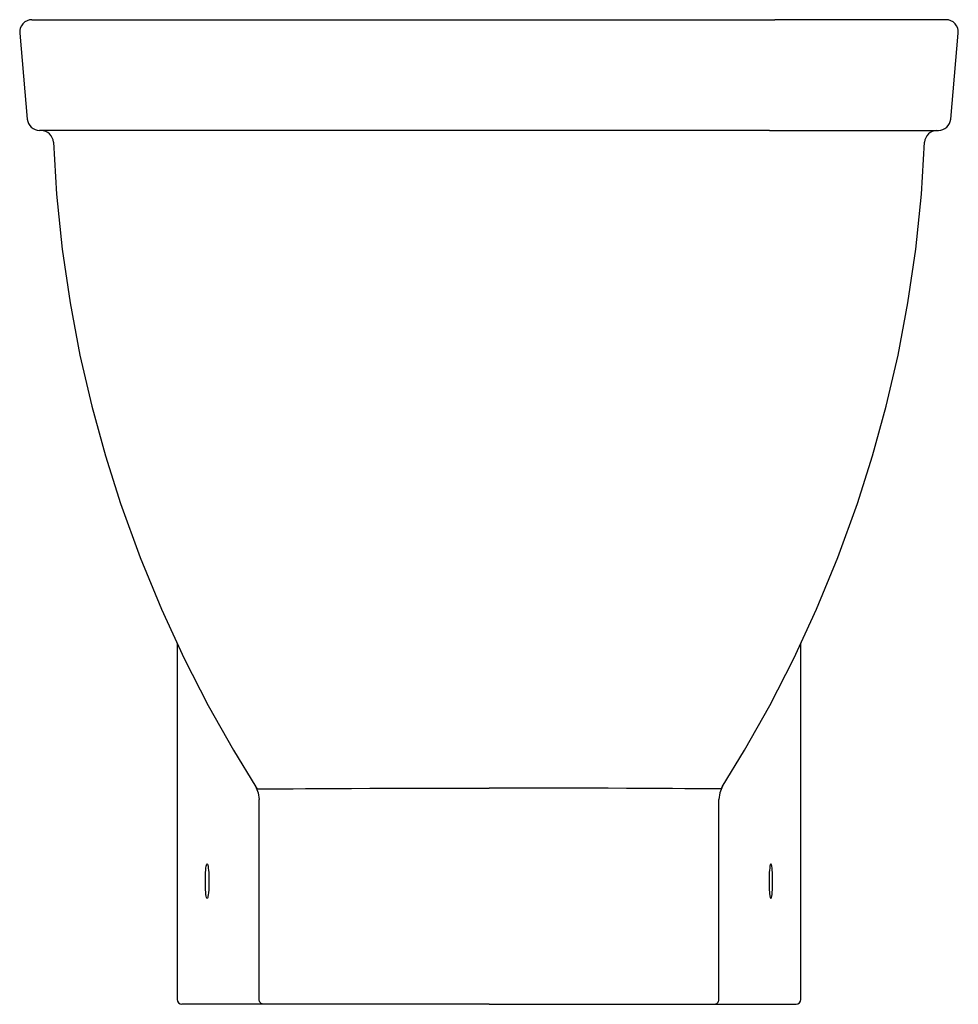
# Model space of a CAD drawing. Header units: millimetres. Extents: x -0.191 to 0.191, y 0 to 0.4.
import ezdxf

# ---------------------------------------------------------------- set-up
doc = ezdxf.new("R2010")
doc.units = ezdxf.units.MM
doc.layers.add('BLOCKS', color=3, linetype='Continuous')

msp = doc.modelspace()

# ---------------------------------------------------------------- linework, layer by layer
at = {"layer": 'BLOCKS'}
for p, q in [((-0.18571, 0.4), (-0.11618, 0.4)), ((-0.11618, 0.4), (0.11618, 0.4)), ((0.18571, 0.4), (0.11618, 0.4)), ((-0.19069, 0.39456), (-0.18762, 0.35956)), ((0.18762, 0.35956), (0.19069, 0.39456)), ((-0.11402, 0.355), (-0.18264, 0.355)), ((0.11402, 0.355), (-0.11402, 0.355)), ((0.11402, 0.355), (0.18264, 0.355)), ((-0.12677, 0.1468), (-0.12677, 0.002)), ((0.12677, 0.002), (0.12677, 0.1468)), ((-0.09341, 0.002), (-0.09341, 0.08318)), ((0.09341, 0.002), (0.09341, 0.08318)), ((-0.09142, 0), (-0.12477, 0)), ((-0.09012, 0), (-0.09142, 0)), ((0, 0), (-0.09012, 0)), ((0, 0), (0.09012, 0)), ((0.09012, 0), (0.09142, 0)), ((0.09142, 0), (0.12477, 0))]:
    msp.add_line(p, q, dxfattribs=at)
at = {"layer": 'BLOCKS', "flags": 128}
for points in [[(-0.17703, 0.35021), (-0.17716, 0.35115), (-0.17746, 0.35204), (-0.17793, 0.35286), (-0.17854, 0.35358), (-0.17927, 0.35417), (-0.1801, 0.35461), (-0.181, 0.35489), (-0.18194, 0.355)], [(0.18194, 0.355), (0.181, 0.35489), (0.1801, 0.35461), (0.17927, 0.35417), (0.17853, 0.35357), (0.17792, 0.35285), (0.17746, 0.35203), (0.17716, 0.35114), (0.17703, 0.3502)], [(-0.177, 0.35021), (-0.17576, 0.32917), (-0.17345, 0.3068), (-0.17024, 0.28496), (-0.16621, 0.26367), (-0.16141, 0.24296), (-0.15589, 0.22286), (-0.14973, 0.2034), (-0.14178, 0.18151), (-0.13313, 0.16054), (-0.12386, 0.1405), (-0.11407, 0.1214), (-0.10387, 0.10326), (-0.09477, 0.08833)], [(0.09477, 0.08833), (0.10387, 0.10326), (0.11407, 0.1214), (0.12386, 0.1405), (0.13313, 0.16054), (0.14178, 0.18151), (0.14973, 0.2034), (0.15589, 0.22286), (0.16141, 0.24296), (0.16621, 0.26367), (0.17024, 0.28496), (0.17345, 0.3068), (0.17576, 0.32917), (0.177, 0.35021)], [(-0.09491, 0.08856), (-0.09376, 0.08595), (-0.09341, 0.08318)], [(-0.09477, 0.08833), (-0.09458, 0.08804), (-0.09428, 0.08772), (-0.09398, 0.08752), (-0.09368, 0.08747)], [(0.09491, 0.08856), (0.09376, 0.08595), (0.09341, 0.08318)], [(0.09477, 0.08833), (0.09458, 0.08804), (0.09428, 0.08772), (0.09398, 0.08752), (0.09368, 0.08747)], [(-0.09368, 0.08747), (-0.09237, 0.08749), (-0.09029, 0.08752), (-0.08744, 0.08754), (-0.08387, 0.08757), (-0.07957, 0.0876), (-0.07456, 0.08763), (-0.06891, 0.08766), (-0.06266, 0.08768), (-0.05583, 0.08771), (-0.04846, 0.08774), (-0.04061, 0.08776), (-0.03238, 0.08778), (-0.02955, 0.08779), (-0.02394, 0.0878), (-0.01829, 0.08781), (-0.01252, 0.08781), (-0.00628, 0.08781), (0, 0.08781)], [(0.09368, 0.08747), (0.09237, 0.08749), (0.09029, 0.08752), (0.08744, 0.08754), (0.08387, 0.08757), (0.07957, 0.0876), (0.07456, 0.08763), (0.06891, 0.08766), (0.06266, 0.08768), (0.05583, 0.08771), (0.04846, 0.08774), (0.04061, 0.08776), (0.03238, 0.08778), (0.02955, 0.08779), (0.02394, 0.0878), (0.01829, 0.08781), (0.01252, 0.08781), (0.00628, 0.08781), (0, 0.08781)], [(-0.11426, 0.0435), (-0.11428, 0.04342), (-0.1144, 0.04311), (-0.11453, 0.043), (-0.11466, 0.04311), (-0.11478, 0.04342), (-0.11489, 0.04394), (-0.115, 0.04464), (-0.11509, 0.0455), (-0.11516, 0.0465), (-0.11521, 0.04761), (-0.11524, 0.04878), (-0.11526, 0.05), (-0.11524, 0.05122), (-0.11521, 0.05239), (-0.11516, 0.0535), (-0.11509, 0.0545), (-0.115, 0.05536), (-0.11489, 0.05606), (-0.11478, 0.05658), (-0.11466, 0.05689), (-0.11453, 0.057), (-0.1144, 0.05689), (-0.11428, 0.05658), (-0.11417, 0.05606), (-0.11406, 0.05536), (-0.11397, 0.0545), (-0.1139, 0.0535), (-0.11385, 0.05239), (-0.11381, 0.05122), (-0.1138, 0.05)], [(0.11404, 0.04482), (0.11428, 0.04342), (0.1144, 0.04311), (0.11453, 0.043), (0.11466, 0.04311), (0.11478, 0.04342), (0.11489, 0.04394), (0.115, 0.04464), (0.11509, 0.0455), (0.11516, 0.0465), (0.11521, 0.04761), (0.11524, 0.04878), (0.11526, 0.05), (0.11524, 0.05122), (0.11521, 0.05239), (0.11516, 0.0535), (0.11509, 0.0545), (0.115, 0.05536), (0.11489, 0.05606), (0.11478, 0.05658), (0.11466, 0.05689), (0.11453, 0.057), (0.1144, 0.05689), (0.11428, 0.05658), (0.11417, 0.05606), (0.11406, 0.05536), (0.11397, 0.0545), (0.1139, 0.0535), (0.11385, 0.05239), (0.11381, 0.05122), (0.1138, 0.05)], [(-0.1138, 0.05), (-0.11381, 0.04924), (-0.11385, 0.04781), (-0.11391, 0.04649), (-0.114, 0.04534), (-0.11411, 0.04443), (-0.11421, 0.04386), (-0.11426, 0.0435), (-0.11426, 0.0435)], [(0.1138, 0.05), (0.11381, 0.04878), (0.11385, 0.04761), (0.1139, 0.0465), (0.11397, 0.0455), (0.11404, 0.04482)], [(-0.09142, 0), (-0.09181, 0.00004), (-0.09218, 0.00015), (-0.09252, 0.00034), (-0.09282, 0.00059), (-0.09307, 0.00089), (-0.09325, 0.00123), (-0.09337, 0.00161), (-0.09341, 0.002)], [(0.09142, 0), (0.09181, 0.00004), (0.09218, 0.00015), (0.09252, 0.00034), (0.09282, 0.00059), (0.09307, 0.00089), (0.09325, 0.00123), (0.09337, 0.00161), (0.09341, 0.002)]]:
    msp.add_lwpolyline(points, dxfattribs=at)
at = {"layer": 'BLOCKS'}
for centre, radius, start, end in [((-0.18571, 0.395), 0.005, 90, 185), ((0.18571, 0.395), 0.005, 355, 90), ((-0.18264, 0.36), 0.005, 185, 270), ((0.18264, 0.36), 0.005, 270, 355), ((-0.12477, 0.002), 0.002, 180, 270), ((0.12477, 0.002), 0.002, 270, 0)]:
    msp.add_arc(centre, radius, start, end, dxfattribs=at)

doc.saveas('drawing.dxf')
